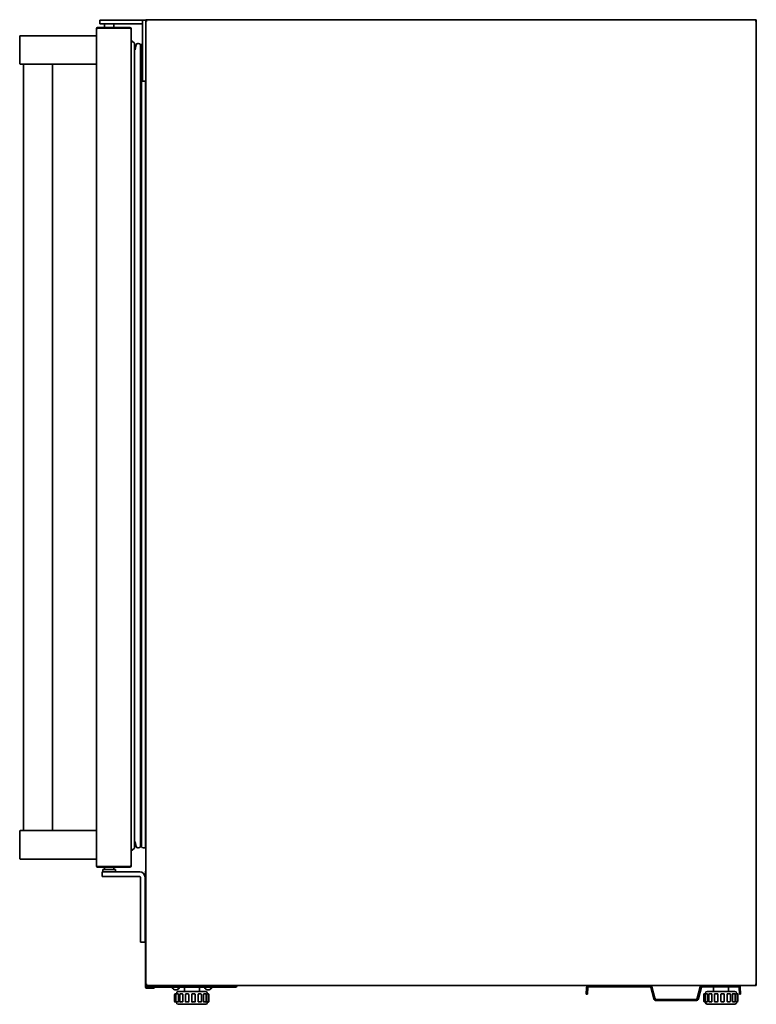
# Model space of a CAD drawing. Extents: x 5.3 to 59.4, y -5.7 to 59.8.
# Tile 4 of 5: x 34.3 to 59.4, y -5.7 to 27.9. Entities that reach past the tile are written whole.
import ezdxf

# ---------------------------------------------------------------- set-up
doc = ezdxf.new("R2010")
doc.units = 0
doc.header["$MEASUREMENT"] = 0

msp = doc.modelspace()

# ---------------------------------------------------------------- linework, layer by layer
at = {"color": 7, "lineweight": 35}
for p, q in [((36.881, 27.623), (36.881, 27.624)), ((36.881, 27.623), (36.881, -0.999)), ((36.92, 27.643), (36.92, 27.663)), ((38.023, 27.663), (36.92, 27.663)), ((38.023, 27.643), (36.92, 27.643)), ((38.023, 27.635), (36.92, 27.635)), ((36.999, 27.791), (36.999, 27.909)), ((36.999, 27.909), (37.625, 27.909)), ((37.625, 27.791), (36.999, 27.791)), ((37.157, 27.663), (37.157, 27.791)), ((37.157, 27.635), (37.157, 27.643)), ((37.218, 27.909), (37.41, 27.909)), ((37.471, 27.791), (37.471, 27.663)), ((37.471, 27.643), (37.471, 27.635)), ((37.82, 27.909), (37.625, 27.909)), ((37.625, 27.791), (37.82, 27.791)), ((37.82, 27.909), (38.416, 27.909)), ((37.82, 27.791), (38.416, 27.791)), ((38.023, 27.663), (38.023, 27.643)), ((38.054, 27.623), (38.062, 27.623)), ((38.062, 27.623), (38.062, 27.615)), ((38.062, -0.99), (38.062, 27.615)), ((38.456, 27.909), (38.574, 27.909)), ((38.456, 27.87), (38.456, 27.909)), ((38.456, 27.87), (38.456, 25.862)), ((38.613, 27.929), (38.574, 27.929)), ((38.574, 27.929), (38.613, 27.929)), ((38.574, 27.889), (38.574, 27.929)), ((38.574, 27.909), (38.574, 27.87)), ((38.613, 27.889), (38.574, 27.889)), ((38.574, 27.87), (38.574, 25.862)), ((38.594, 27.886), (38.594, 27.889)), ((38.613, 27.929), (59.401, 27.929)), ((59.44, 27.929), (59.401, 27.929)), ((59.401, 27.929), (59.44, 27.929)), ((59.44, 27.889), (59.401, 27.889)), ((59.42, 27.889), (59.42, 27.886)), ((59.44, 27.929), (59.44, 27.889)), ((59.44, 27.881), (59.44, 27.889)), ((59.44, 27.881), (59.44, -5.044)), ((34.256, 26.431), (34.256, 27.362)), ((34.779, 27.382), (34.276, 27.382)), ((34.779, 27.382), (36.881, 27.382)), ((36.881, 27.362), (36.881, 27.382)), ((36.881, 27.362), (36.881, 26.431)), ((38.062, 27.215), (38.172, 27.134)), ((38.18, 27.118), (38.18, -0.38)), ((38.207, 26.909), (38.238, 27.068)), ((38.296, 27.116), (38.322, 27.116)), ((38.381, 27.057), (38.381, -0.319)), ((38.389, 26.958), (38.412, 26.958)), ((38.42, -0.319), (38.42, 27.057)), ((38.18, 26.899), (38.195, 26.899)), ((34.276, 26.411), (34.779, 26.411)), ((34.389, 0.214), (34.389, 26.411)), ((36.881, 26.411), (34.779, 26.411)), ((35.373, 0.214), (35.373, 26.411)), ((36.881, 26.411), (36.881, 26.431)), ((38.456, 25.822), (38.456, 25.862)), ((38.574, 25.822), (38.456, 25.822)), ((38.554, -0.378), (38.554, 25.822)), ((38.567, 25.822), (38.567, 0.33)), ((38.574, 25.862), (38.574, 25.822)), ((38.574, -5.044), (38.574, 25.828)), ((34.256, 0.194), (34.256, -0.737)), ((34.779, 0.214), (34.276, 0.214)), ((34.779, 0.214), (36.881, 0.214)), ((36.881, 0.194), (36.881, 0.214)), ((36.881, -0.737), (36.881, 0.194)), ((38.554, 0.184), (38.566, 0.322)), ((38.18, -0.162), (38.195, -0.162)), ((38.207, -0.172), (38.238, -0.331)), ((38.389, -0.221), (38.412, -0.221)), ((38.062, -0.478), (38.172, -0.396)), ((38.296, -0.378), (38.322, -0.378)), ((38.479, -0.378), (38.554, -0.378)), ((34.276, -0.757), (34.779, -0.757)), ((36.881, -0.757), (34.779, -0.757)), ((36.881, -0.757), (36.881, -0.737)), ((36.881, -0.999), (36.881, -0.999)), ((38.062, -0.999), (38.054, -0.999)), ((38.062, -0.99), (38.062, -0.999)), ((38.023, -1.01), (36.92, -1.01)), ((36.92, -1.038), (36.92, -1.018)), ((38.023, -1.018), (36.92, -1.018)), ((38.023, -1.038), (36.92, -1.038)), ((37.078, -1.195), (37.237, -1.195)), ((37.078, -1.353), (37.078, -1.195)), ((37.097, -1.117), (37.097, -1.195)), ((37.097, -1.117), (37.531, -1.117)), ((37.157, -1.01), (37.157, -1.018)), ((37.157, -1.038), (37.157, -1.117)), ((37.787, -1.195), (37.237, -1.195)), ((37.471, -1.018), (37.471, -1.01)), ((37.471, -1.117), (37.471, -1.038)), ((37.531, -1.195), (37.531, -1.117)), ((37.787, -1.195), (37.915, -1.195)), ((37.915, -1.195), (38.365, -1.195)), ((38.023, -1.018), (38.023, -1.038)), ((38.554, -1.197), (38.554, -1.19)), ((38.554, -1.197), (38.574, -1.197)), ((38.554, -1.197), (38.554, -1.591)), ((38.574, -1.197), (38.574, -1.19)), ((38.574, -1.591), (38.574, -1.197)), ((37.078, -1.353), (37.237, -1.353)), ((37.237, -1.353), (37.787, -1.353)), ((37.915, -1.353), (37.787, -1.353)), ((37.915, -1.353), (38.365, -1.353)), ((38.385, -3.518), (38.385, -1.373)), ((38.542, -1.373), (38.542, -3.518)), ((38.554, -5.119), (38.554, -1.591)), ((38.574, -5.044), (38.574, -1.591)), ((38.385, -3.597), (38.385, -3.518)), ((38.542, -3.597), (38.385, -3.597)), ((38.542, -3.597), (38.542, -3.518)), ((38.574, -5.044), (38.613, -5.044)), ((38.579, -5.044), (38.574, -5.044)), ((38.574, -5.083), (38.574, -5.044)), ((59.401, -5.044), (59.44, -5.044)), ((59.44, -5.044), (59.435, -5.044)), ((59.44, -5.044), (59.44, -5.083)), ((38.554, -5.127), (38.554, -5.119)), ((38.574, -5.119), (38.554, -5.119)), ((38.574, -5.119), (38.574, -5.083)), ((59.44, -5.083), (38.574, -5.083)), ((38.574, -5.127), (38.574, -5.119)), ((38.594, -5.146), (38.849, -5.146)), ((38.849, -5.166), (38.594, -5.166)), ((38.649, -5.13), (38.649, -5.083)), ((38.649, -5.083), (38.649, -5.13)), ((41.641, -5.13), (38.649, -5.13)), ((38.649, -5.13), (41.641, -5.13)), ((38.849, -5.146), (38.849, -5.166)), ((39.493, -5.179), (39.468, -5.146)), ((39.493, -5.179), (39.468, -5.146)), ((39.574, -5.367), (39.608, -5.367)), ((39.608, -5.367), (39.574, -5.367)), ((39.608, -5.367), (39.612, -5.367)), ((39.612, -5.367), (39.608, -5.367)), ((39.612, -5.367), (39.615, -5.367)), ((39.615, -5.367), (39.612, -5.367)), ((39.613, -5.367), (39.613, -5.347)), ((39.613, -5.347), (39.613, -5.367)), ((39.62, -5.367), (39.67, -5.367)), ((39.67, -5.367), (39.62, -5.367)), ((39.67, -5.367), (39.674, -5.367)), ((39.674, -5.367), (39.67, -5.367)), ((40.142, -5.288), (39.672, -5.288)), ((40.142, -5.288), (39.672, -5.288)), ((39.674, -5.367), (39.677, -5.367)), ((39.677, -5.367), (39.674, -5.367)), ((39.719, -5.146), (39.694, -5.179)), ((39.719, -5.146), (39.694, -5.179)), ((39.75, -5.367), (39.814, -5.367)), ((39.814, -5.367), (39.75, -5.367)), ((39.814, -5.367), (39.817, -5.367)), ((39.817, -5.367), (39.814, -5.367)), ((39.817, -5.367), (39.819, -5.367)), ((39.819, -5.367), (39.817, -5.367)), ((39.889, -5.13), (39.889, -5.288)), ((39.889, -5.288), (39.889, -5.13)), ((39.941, -5.367), (40.016, -5.367)), ((40.016, -5.367), (39.941, -5.367)), ((40.016, -5.367), (40.017, -5.367)), ((40.017, -5.367), (40.016, -5.367)), ((40.017, -5.367), (40.018, -5.367)), ((40.018, -5.367), (40.017, -5.367)), ((40.145, -5.288), (40.142, -5.288)), ((40.145, -5.288), (40.142, -5.288)), ((40.617, -5.288), (40.145, -5.288)), ((40.617, -5.288), (40.145, -5.288)), ((40.161, -5.367), (40.24, -5.367)), ((40.24, -5.367), (40.161, -5.367)), ((40.376, -5.367), (40.45, -5.367)), ((40.45, -5.367), (40.376, -5.367)), ((40.401, -5.288), (40.401, -5.13)), ((40.401, -5.13), (40.401, -5.288)), ((40.55, -5.367), (40.614, -5.367)), ((40.614, -5.367), (40.55, -5.367)), ((40.595, -5.179), (40.571, -5.146)), ((40.595, -5.179), (40.571, -5.146)), ((40.655, -5.367), (40.704, -5.367)), ((40.704, -5.367), (40.655, -5.367)), ((40.676, -5.347), (40.676, -5.367)), ((40.676, -5.367), (40.676, -5.347)), ((40.821, -5.146), (40.797, -5.179)), ((40.821, -5.146), (40.797, -5.179)), ((41.641, -5.13), (41.641, -5.083)), ((41.641, -5.083), (41.641, -5.13)), ((53.626, -5.378), (53.636, -5.147)), ((53.665, -5.38), (53.626, -5.378)), ((53.665, -5.38), (53.675, -5.149)), ((55.81, -5.123), (53.703, -5.123)), ((55.829, -5.137), (55.932, -5.522)), ((55.867, -5.127), (55.97, -5.512)), ((57.422, -5.512), (57.525, -5.127)), ((57.46, -5.522), (57.563, -5.137)), ((57.582, -5.123), (58.832, -5.123)), ((57.641, -5.378), (57.641, -5.615)), ((57.66, -5.359), (57.694, -5.359)), ((57.687, -5.378), (57.687, -5.615)), ((57.694, -5.359), (57.698, -5.359)), ((57.698, -5.359), (57.701, -5.359)), ((57.7, -5.359), (57.7, -5.339)), ((57.706, -5.359), (57.757, -5.359)), ((57.757, -5.359), (57.76, -5.359)), ((58.228, -5.28), (57.759, -5.28)), ((57.76, -5.359), (57.763, -5.359)), ((57.773, -5.378), (57.773, -5.615)), ((57.817, -5.378), (57.817, -5.615)), ((57.836, -5.359), (57.901, -5.359)), ((57.901, -5.359), (57.904, -5.359)), ((57.904, -5.359), (57.906, -5.359)), ((57.922, -5.378), (57.922, -5.615)), ((57.975, -5.123), (57.975, -5.28)), ((58.008, -5.378), (58.008, -5.615)), ((58.028, -5.359), (58.102, -5.359)), ((58.102, -5.359), (58.104, -5.359)), ((58.104, -5.359), (58.105, -5.359)), ((58.124, -5.378), (58.124, -5.615)), ((58.231, -5.28), (58.228, -5.28)), ((58.228, -5.615), (58.228, -5.378)), ((58.704, -5.28), (58.231, -5.28)), ((58.248, -5.359), (58.326, -5.359)), ((58.346, -5.378), (58.346, -5.615)), ((58.444, -5.615), (58.444, -5.378)), ((58.462, -5.359), (58.536, -5.359)), ((58.487, -5.28), (58.487, -5.123)), ((58.556, -5.378), (58.556, -5.615)), ((58.624, -5.615), (58.624, -5.378)), ((58.637, -5.359), (58.701, -5.359)), ((58.72, -5.378), (58.72, -5.615)), ((58.736, -5.615), (58.736, -5.378)), ((58.742, -5.359), (58.791, -5.359)), ((58.763, -5.339), (58.763, -5.359)), ((58.81, -5.378), (58.81, -5.615)), ((58.852, -5.141), (58.862, -5.38)), ((58.862, -5.38), (58.901, -5.378)), ((58.891, -5.14), (58.901, -5.378)), ((39.554, -5.386), (39.554, -5.623)), ((39.554, -5.623), (39.554, -5.386)), ((39.615, -5.642), (39.574, -5.642)), ((39.574, -5.642), (39.615, -5.642)), ((39.6, -5.386), (39.6, -5.623)), ((39.6, -5.623), (39.6, -5.386)), ((39.613, -5.662), (39.613, -5.642)), ((39.613, -5.642), (39.613, -5.662)), ((39.677, -5.642), (39.62, -5.642)), ((39.62, -5.642), (39.677, -5.642)), ((39.686, -5.386), (39.686, -5.623)), ((39.686, -5.623), (39.686, -5.386)), ((39.73, -5.386), (39.73, -5.623)), ((39.73, -5.623), (39.73, -5.386)), ((39.819, -5.642), (39.75, -5.642)), ((39.75, -5.642), (39.819, -5.642)), ((39.835, -5.386), (39.835, -5.623)), ((39.835, -5.623), (39.835, -5.386)), ((39.921, -5.386), (39.921, -5.623)), ((39.921, -5.623), (39.921, -5.386)), ((40.018, -5.642), (39.941, -5.642)), ((39.941, -5.642), (40.018, -5.642)), ((40.038, -5.386), (40.038, -5.623)), ((40.038, -5.623), (40.038, -5.386)), ((40.141, -5.623), (40.141, -5.386)), ((40.141, -5.386), (40.141, -5.623)), ((40.24, -5.642), (40.162, -5.642)), ((40.162, -5.642), (40.24, -5.642)), ((40.259, -5.386), (40.259, -5.623)), ((40.259, -5.386), (40.259, -5.623)), ((40.358, -5.623), (40.358, -5.386)), ((40.358, -5.386), (40.358, -5.623)), ((40.377, -5.642), (40.376, -5.642)), ((40.376, -5.642), (40.377, -5.642)), ((40.379, -5.642), (40.377, -5.642)), ((40.377, -5.642), (40.379, -5.642)), ((40.45, -5.642), (40.379, -5.642)), ((40.379, -5.642), (40.45, -5.642)), ((40.47, -5.386), (40.47, -5.623)), ((40.47, -5.386), (40.47, -5.623)), ((40.537, -5.623), (40.537, -5.386)), ((40.537, -5.386), (40.537, -5.623)), ((40.553, -5.642), (40.55, -5.642)), ((40.55, -5.642), (40.553, -5.642)), ((40.555, -5.642), (40.553, -5.642)), ((40.553, -5.642), (40.555, -5.642)), ((40.614, -5.642), (40.555, -5.642)), ((40.555, -5.642), (40.614, -5.642)), ((40.634, -5.386), (40.634, -5.623)), ((40.634, -5.386), (40.634, -5.623)), ((40.649, -5.623), (40.649, -5.386)), ((40.649, -5.386), (40.649, -5.623)), ((40.655, -5.642), (40.658, -5.642)), ((40.658, -5.642), (40.655, -5.642)), ((40.659, -5.642), (40.658, -5.642)), ((40.658, -5.642), (40.659, -5.642)), ((40.659, -5.642), (40.661, -5.642)), ((40.659, -5.642), (40.661, -5.642)), ((40.704, -5.642), (40.661, -5.642)), ((40.661, -5.642), (40.704, -5.642)), ((40.676, -5.642), (40.676, -5.662)), ((40.676, -5.662), (40.676, -5.642)), ((40.724, -5.386), (40.724, -5.623)), ((40.724, -5.386), (40.724, -5.623)), ((56.027, -5.556), (57.365, -5.556)), ((56.027, -5.595), (57.365, -5.595)), ((57.701, -5.634), (57.66, -5.634)), ((57.7, -5.654), (57.7, -5.634)), ((57.763, -5.634), (57.706, -5.634)), ((57.759, -5.713), (58.231, -5.713)), ((57.906, -5.634), (57.836, -5.634)), ((58.105, -5.634), (58.028, -5.634)), ((58.231, -5.713), (58.236, -5.713)), ((58.704, -5.713), (58.236, -5.713)), ((58.248, -5.634), (58.248, -5.634)), ((58.326, -5.634), (58.248, -5.634)), ((58.464, -5.634), (58.462, -5.634)), ((58.465, -5.634), (58.464, -5.634)), ((58.536, -5.634), (58.465, -5.634)), ((58.639, -5.634), (58.637, -5.634)), ((58.642, -5.634), (58.639, -5.634)), ((58.701, -5.634), (58.642, -5.634)), ((58.742, -5.634), (58.744, -5.634)), ((58.745, -5.634), (58.744, -5.634)), ((58.745, -5.634), (58.748, -5.634)), ((58.791, -5.634), (58.748, -5.634)), ((58.763, -5.634), (58.763, -5.654)), ((39.672, -5.721), (40.145, -5.721)), ((40.145, -5.721), (39.672, -5.721)), ((40.145, -5.721), (40.149, -5.721)), ((40.149, -5.721), (40.145, -5.721)), ((40.617, -5.721), (40.149, -5.721)), ((40.149, -5.721), (40.617, -5.721))]:
    msp.add_line(p, q, dxfattribs=at)
for points in [[(36.92, 27.635), (36.903, 27.632), (36.895, 27.63), (36.885, 27.627), (36.882, 27.625), (36.881, 27.624), (36.881, 27.623)], [(38.062, 27.615), (38.062, 27.617), (38.059, 27.62), (38.054, 27.623), (38.043, 27.628), (38.023, 27.635)], [(38.574, 27.881), (38.574, 27.881), (38.574, 27.882), (38.575, 27.882), (38.578, 27.883), (38.584, 27.885), (38.593, 27.886), (38.613, 27.889)], [(59.401, 27.889), (59.426, 27.885), (59.436, 27.883), (59.439, 27.882), (59.44, 27.881), (59.44, 27.881)], [(36.881, -0.999), (36.881, -0.999), (36.882, -1), (36.883, -1.001), (36.886, -1.002), (36.893, -1.004), (36.901, -1.006), (36.92, -1.01)], [(38.023, -1.01), (38.04, -1.004), (38.048, -1.001), (38.055, -0.998), (38.06, -0.994), (38.062, -0.992), (38.062, -0.99)], [(39.686, -5.386), (39.686, -5.38), (39.684, -5.375), (39.682, -5.37), (39.679, -5.368), (39.677, -5.367)], [(39.677, -5.367), (39.679, -5.368), (39.682, -5.37), (39.685, -5.376), (39.686, -5.383), (39.686, -5.386)], [(39.835, -5.386), (39.834, -5.38), (39.832, -5.375), (39.829, -5.37), (39.824, -5.368), (39.819, -5.367)], [(39.819, -5.367), (39.824, -5.368), (39.829, -5.37), (39.832, -5.375), (39.834, -5.38), (39.835, -5.386)], [(40.376, -5.367), (40.37, -5.368), (40.365, -5.37), (40.361, -5.375), (40.359, -5.38), (40.358, -5.386)], [(40.358, -5.386), (40.359, -5.38), (40.361, -5.375), (40.365, -5.37), (40.37, -5.368), (40.376, -5.367)], [(40.55, -5.367), (40.546, -5.368), (40.543, -5.37), (40.539, -5.376), (40.538, -5.383), (40.537, -5.386)], [(40.537, -5.386), (40.538, -5.38), (40.54, -5.375), (40.543, -5.37), (40.547, -5.368), (40.55, -5.367)], [(40.655, -5.367), (40.654, -5.367), (40.653, -5.368), (40.652, -5.37), (40.65, -5.377), (40.649, -5.386)], [(40.649, -5.386), (40.65, -5.375), (40.651, -5.371), (40.653, -5.368), (40.654, -5.367), (40.654, -5.367), (40.655, -5.367)], [(57.773, -5.378), (57.772, -5.372), (57.771, -5.367), (57.769, -5.363), (57.766, -5.36), (57.763, -5.359)], [(57.922, -5.378), (57.921, -5.372), (57.919, -5.367), (57.915, -5.363), (57.911, -5.36), (57.906, -5.359)], [(58.462, -5.359), (58.457, -5.36), (58.452, -5.363), (58.448, -5.367), (58.445, -5.372), (58.444, -5.378)], [(58.637, -5.359), (58.633, -5.36), (58.629, -5.363), (58.626, -5.368), (58.624, -5.375), (58.624, -5.378)], [(58.742, -5.359), (58.741, -5.359), (58.74, -5.36), (58.739, -5.362), (58.737, -5.369), (58.736, -5.378)], [(39.677, -5.642), (39.679, -5.641), (39.682, -5.639), (39.685, -5.633), (39.686, -5.626), (39.686, -5.623)], [(39.686, -5.623), (39.686, -5.629), (39.684, -5.634), (39.682, -5.639), (39.679, -5.641), (39.677, -5.642)], [(39.819, -5.642), (39.824, -5.641), (39.829, -5.639), (39.832, -5.634), (39.834, -5.629), (39.835, -5.623)], [(39.835, -5.623), (39.834, -5.629), (39.832, -5.634), (39.829, -5.639), (39.824, -5.641), (39.819, -5.642)], [(40.358, -5.623), (40.359, -5.629), (40.361, -5.634), (40.365, -5.639), (40.37, -5.641), (40.376, -5.642)], [(40.376, -5.642), (40.37, -5.641), (40.365, -5.639), (40.361, -5.634), (40.359, -5.629), (40.358, -5.623)], [(40.537, -5.623), (40.538, -5.629), (40.54, -5.634), (40.543, -5.639), (40.547, -5.641), (40.55, -5.642)], [(40.55, -5.642), (40.546, -5.641), (40.543, -5.639), (40.539, -5.633), (40.538, -5.626), (40.537, -5.623)], [(40.649, -5.623), (40.65, -5.634), (40.651, -5.638), (40.653, -5.641), (40.654, -5.642), (40.654, -5.642), (40.655, -5.642)], [(40.655, -5.642), (40.654, -5.642), (40.653, -5.641), (40.652, -5.639), (40.65, -5.632), (40.649, -5.623)], [(57.763, -5.634), (57.766, -5.633), (57.769, -5.631), (57.771, -5.625), (57.773, -5.618), (57.773, -5.615)], [(57.906, -5.634), (57.911, -5.633), (57.915, -5.631), (57.919, -5.626), (57.921, -5.621), (57.922, -5.615)], [(58.444, -5.615), (58.445, -5.621), (58.448, -5.626), (58.452, -5.631), (58.457, -5.633), (58.462, -5.634)], [(58.624, -5.615), (58.625, -5.621), (58.627, -5.626), (58.629, -5.631), (58.633, -5.633), (58.637, -5.634)], [(58.736, -5.615), (58.737, -5.626), (58.738, -5.63), (58.739, -5.633), (58.74, -5.634), (58.741, -5.634), (58.742, -5.634)]]:
    msp.add_lwpolyline(points, dxfattribs=at)
for centre, radius, start, end in [((36.92, 27.623), 0.0394, 90, 180), ((36.92, 27.623), 0.0197, 90, 156.336), ((37.066, 26.816), 0.831, 100.1134, 101.3782), ((38.023, 27.623), 0.0394, 360, 90), ((38.023, 27.623), 0.0197, 14.7404, 90), ((37.88, 27.172), 0.484, 70.4398, 72.8521), ((38.416, 27.751), 0.157, 75.5225, 90), ((38.416, 27.751), 0.0394, 0, 90), ((38.74, 26.918), 0.98, 97.4355, 98.5981), ((59.274, 26.918), 0.98, 81.4019, 82.5645), ((34.276, 27.362), 0.02, 90, 180), ((38.16, 27.118), 0.0197, 0, 53.5238), ((38.296, 27.057), 0.0591, 90, 169), ((38.322, 27.057), 0.0591, 0, 89.9999), ((38.389, 26.966), 0.00787, 180, 269.9996), ((38.412, 26.966), 0.00787, 270, 0), ((38.479, 27.057), 0.0591, 113.578, 180), ((38.195, 26.911), 0.0118, 270, 349), ((34.276, 26.431), 0.02, 180, 270), ((34.276, 0.194), 0.02, 90, 180), ((38.468, 0.33), 0.0984, 355, 360), ((38.195, -0.174), 0.0118, 11, 90), ((38.296, -0.319), 0.0591, 191, 270), ((38.322, -0.319), 0.0591, 270.0003, 360), ((38.389, -0.229), 0.00787, 90.0004, 180), ((38.412, -0.229), 0.00787, 0, 90), ((38.479, -0.319), 0.0591, 180, 270), ((38.16, -0.38), 0.0197, 306.4762, 360), ((34.276, -0.737), 0.02, 180, 270), ((36.92, -0.999), 0.0394, 180, 270), ((36.92, -0.999), 0.0197, 203.6639, 270), ((38.023, -0.999), 0.0394, 270, 0), ((38.023, -0.999), 0.0197, 270, 345.2596), ((38.365, -1.373), 0.177, 0, 90), ((38.594, -1.19), 0.0394, 119.9982, 180), ((38.365, -1.373), 0.0197, 360, 90), ((38.594, -5.127), 0.0394, 180, 270), ((38.594, -5.127), 0.0197, 180, 270), ((38.649, -5.052), 0.0787, 203.579, 270), ((38.649, -5.052), 0.0787, 203.579, 270), ((39.437, -5.17), 0.0394, 37, 90), ((39.437, -5.17), 0.0394, 37, 90), ((39.594, -5.103), 0.126, 216.9428, 323), ((39.594, -5.103), 0.126, 216.9466, 269.9343), ((39.594, -5.103), 0.126, 243.558, 265.0447), ((39.594, -5.103), 0.126, 243.558, 265.0447), ((39.574, -5.386), 0.0197, 90, 180), ((39.574, -5.386), 0.0197, 90, 180), ((39.594, -5.102), 0.127, 270.0129, 278.6761), ((39.62, -5.386), 0.0197, 90, 180), ((39.62, -5.386), 0.0197, 90, 180), ((39.594, -5.103), 0.126, 278.6668, 323), ((39.672, -5.347), 0.0591, 90, 180), ((39.672, -5.347), 0.0591, 90, 180), ((39.614, -5.367), 0.000808, 5.245, 56.2191), ((39.614, -5.367), 0.000728, 6.0152, 58.0471), ((39.75, -5.17), 0.0394, 90, 143), ((39.75, -5.17), 0.0394, 90, 143), ((39.75, -5.386), 0.0197, 90, 180), ((39.75, -5.386), 0.0197, 90, 180), ((39.941, -5.386), 0.0197, 90, 180), ((39.941, -5.386), 0.0197, 90, 180), ((40.018, -5.386), 0.0195, 359.3328, 89.1034), ((40.018, -5.386), 0.0195, 359.333, 89.104), ((40.161, -5.386), 0.0197, 89.9846, 179.9507), ((40.161, -5.386), 0.0197, 89.9849, 179.9513), ((40.24, -5.386), 0.0197, 0, 90), ((40.45, -5.386), 0.0197, 0, 90), ((40.45, -5.386), 0.0197, 0, 90), ((40.539, -5.17), 0.0394, 37, 90), ((40.696, -5.103), 0.126, 216.9428, 323), ((40.696, -5.103), 0.126, 216.9466, 269.9343), ((40.614, -5.386), 0.0197, 0, 90), ((40.614, -5.386), 0.0197, 0, 90), ((40.617, -5.347), 0.0591, 0, 90), ((40.617, -5.347), 0.0591, 0, 90), ((40.696, -5.103), 0.126, 243.558, 265.0447), ((40.696, -5.103), 0.126, 243.558, 265.0447), ((40.696, -5.102), 0.127, 270.0129, 278.6761), ((40.704, -5.386), 0.0197, 0, 90), ((40.704, -5.386), 0.0197, 0, 90), ((40.704, -5.386), 0.0197, 0, 90), ((40.704, -5.386), 0.0197, 0, 90), ((40.696, -5.103), 0.126, 278.6668, 323), ((40.853, -5.17), 0.0394, 90, 143), ((40.853, -5.17), 0.0394, 90, 143), ((41.641, -5.052), 0.0787, 270, 336.421), ((41.641, -5.052), 0.0787, 270, 336.421), ((53.703, -5.15), 0.0669, 90, 177.64), ((53.703, -5.15), 0.0276, 90, 177.64), ((55.81, -5.142), 0.0591, 15, 90), ((55.81, -5.142), 0.0197, 15, 90), ((57.582, -5.142), 0.0591, 90, 165), ((57.582, -5.142), 0.0197, 90, 165), ((57.66, -5.378), 0.0197, 90, 180), ((57.706, -5.378), 0.0197, 90, 180), ((57.759, -5.339), 0.0591, 90, 180), ((57.701, -5.359), 0.000808, 5.2504, 56.2301), ((57.836, -5.378), 0.0197, 90, 180), ((58.028, -5.378), 0.0197, 90, 180), ((58.105, -5.378), 0.0195, 359.3328, 89.1034), ((58.248, -5.379), 0.0197, 89.9846, 179.9507), ((58.326, -5.378), 0.0197, 0, 90), ((58.536, -5.378), 0.0197, 0, 90), ((58.701, -5.378), 0.0197, 0, 90), ((58.704, -5.339), 0.0591, 0, 90), ((58.791, -5.378), 0.0197, 0, 90), ((58.791, -5.378), 0.0197, 0, 90), ((58.832, -5.142), 0.0591, 2.36, 90), ((58.832, -5.142), 0.0197, 2.36, 90), ((39.574, -5.623), 0.0197, 180, 269.9942), ((39.574, -5.623), 0.0197, 180, 269.9942), ((39.62, -5.623), 0.0197, 180, 269.9942), ((39.62, -5.623), 0.0197, 180, 269.9942), ((39.672, -5.662), 0.0591, 180, 270), ((39.672, -5.662), 0.0591, 180, 270), ((39.614, -5.642), 0.000729, 301.9865, 353.9639), ((39.614, -5.642), 0.000794, 303.3818, 354.9195), ((39.75, -5.623), 0.0197, 180, 269.9942), ((39.75, -5.623), 0.0197, 180, 269.9942), ((39.941, -5.623), 0.0197, 180, 269.9942), ((39.941, -5.623), 0.0197, 180, 269.9942), ((40.018, -5.623), 0.0195, 270.9019, 0.6669), ((40.018, -5.623), 0.0195, 270.9024, 0.6671), ((40.161, -5.623), 0.0197, 180.0487, 270.0151), ((40.161, -5.623), 0.0197, 180.0493, 270.0154), ((40.24, -5.623), 0.0197, 270.0058, 360), ((40.24, -5.623), 0.0197, 270.0058, 360), ((40.45, -5.623), 0.0197, 270.0058, 360), ((40.45, -5.623), 0.0197, 270.0058, 360), ((40.614, -5.623), 0.0197, 270.0058, 360), ((40.614, -5.623), 0.0197, 270.0058, 360), ((40.617, -5.662), 0.0591, 270, 360), ((40.617, -5.662), 0.0591, 270, 360), ((40.704, -5.623), 0.0197, 270.0058, 360), ((40.704, -5.623), 0.0197, 270.0058, 360), ((56.027, -5.497), 0.0984, 195, 270), ((56.027, -5.497), 0.0591, 195, 270), ((57.365, -5.497), 0.0591, 270, 345), ((57.365, -5.497), 0.0984, 270, 345), ((57.66, -5.615), 0.0197, 180, 269.9942), ((57.706, -5.615), 0.0197, 180, 269.9942), ((57.759, -5.654), 0.0591, 180, 270), ((57.701, -5.634), 0.000799, 303.5349, 354.7553), ((57.836, -5.615), 0.0197, 180, 269.9942), ((58.028, -5.615), 0.0197, 180, 269.9942), ((58.105, -5.615), 0.0195, 270.9019, 0.6669), ((58.248, -5.615), 0.0197, 180.0487, 270.0151), ((58.326, -5.615), 0.0197, 270.0058, 360), ((58.536, -5.615), 0.0197, 270.0058, 360), ((58.701, -5.615), 0.0197, 270.0058, 360), ((58.704, -5.654), 0.0591, 270, 360), ((58.791, -5.615), 0.0197, 270.0058, 360), ((58.791, -5.615), 0.0197, 270.0058, 360)]:
    msp.add_arc(centre, radius, start, end, dxfattribs=at)

doc.saveas('drawing.dxf')
